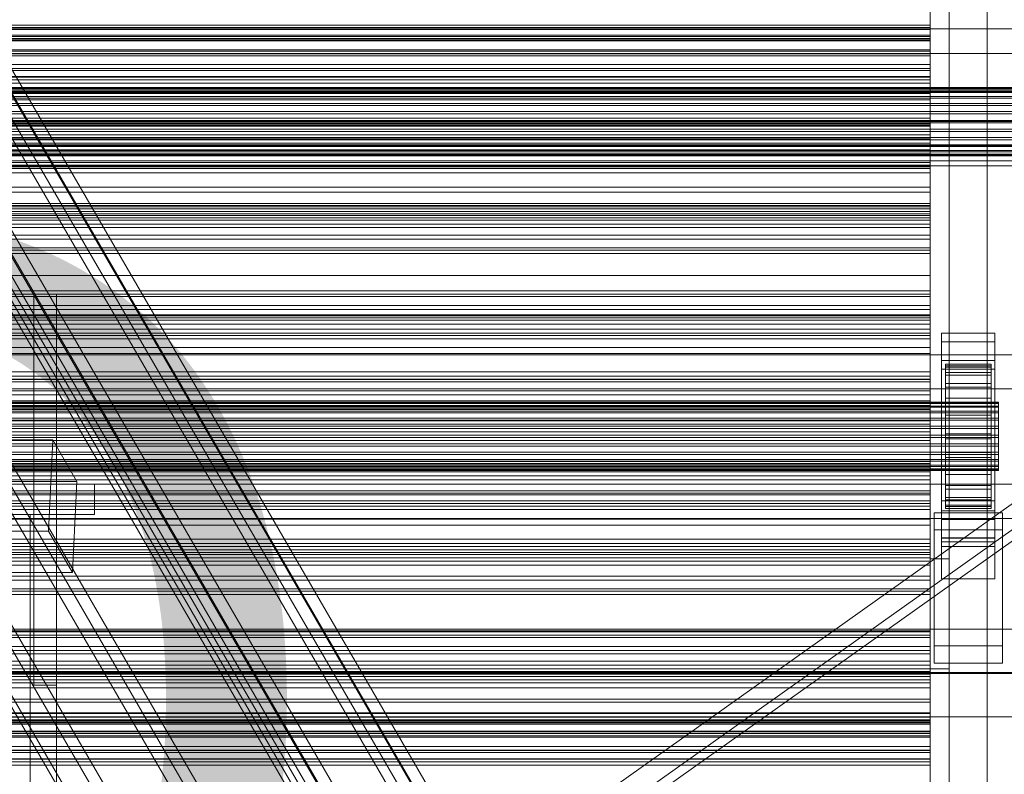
# Model space of a CAD drawing. Header units: millimetres. Extents: x -2233 to 61924, y -68080 to 6847.
# Tile 249 of 256: x 1010 to 1270, y -33994 to -33795. Entities that reach past the tile are written whole.
import ezdxf

# ---------------------------------------------------------------- set-up
doc = ezdxf.new("R2010")
doc.units = ezdxf.units.MM
for name, color, linetype, lineweight in [('COTAS_O', 1, 'Continuous', 0), ('frontal_C01', 7, 'Continuous', 0), ('frontal_C03', 7, 'Continuous', 0), ('frontal_C10', 7, 'Continuous', 0), ('frontal_secador', 7, 'Continuous', 0), ('frontal_tolva', 7, 'Continuous', 0)]:
    doc.layers.add(name, color=color, linetype=linetype, lineweight=lineweight)
doc.dimstyles.new('R19_100', dxfattribs={"dimtxt": 250, "dimasz": 150, "dimexe": 150, "dimexo": 80, "dimgap": 100, "dimtad": 1, "dimtih": 1, "dimtoh": 1, "dimdsep": 46, "dimcen": 0.09, "dimadec": 0, "dimazin": 0, "dimtfac": 1, "dimtdec": 4, "dimtofl": 0, "dimtmove": 0, "dimatfit": 3, "dimfxl": 1, "dimtolj": 1, "dimtzin": 0, "dimarcsym": 0})

# ---------------------------------------------------------------- blocks, each defined once
blk = doc.blocks.new('DIM_R27_52')
at = {"layer": 'COTAS_O'}
for p, q in [((-1725, -33700), (-1575, -33655)), ((1725, -33700), (1575, -33655)), ((-1725, -34400), (-1725, -33700)), ((-1725, -33700), (1725, -33700)), ((-1725, -33700), (-1575, -33745)), ((1725, -33700), (1575, -33745)), ((1725, -34400), (1725, -33700))]:
    blk.add_line(p, q, dxfattribs=at)
blk.add_text('3450 O', height=250, dxfattribs=at).set_placement((0, -33600))
blk = doc.blocks.new('DIM_R27_56')
at = {"layer": 'COTAS_O'}
for p, q in [((-650, -34200), (-500, -34155)), ((650, -34200), (500, -34155)), ((-650, -34900), (-650, -34200)), ((-650, -34200), (650, -34200)), ((-650, -34200), (-500, -34245)), ((650, -34200), (500, -34245)), ((650, -34900), (650, -34200))]:
    blk.add_line(p, q, dxfattribs=at)
blk.add_text('1300 O', height=250, dxfattribs=at).set_placement((0, -34100))

msp = doc.modelspace()

# ---------------------------------------------------------------- linework, layer by layer
at = {"layer": 'frontal_C01'}
for p, q in [((1014, -33970.304), (1014, -33867.304)), ((1014, -33867.304), (1020, -33867.304)), ((1020, -33970.304), (1020, -33867.304)), ((930, -33917.304), (1030, -33917.304)), ((1030, -33925.304), (1030, -33917.304)), ((930, -33925.304), (1030, -33925.304)), ((947, -33925.304), (1013, -33925.304)), ((1013, -33925.304), (1020, -33925.304)), ((1013, -35975), (1013, -33925.304)), ((1020, -35975), (1020, -33925.304)), ((1020, -33970.304), (1014, -33970.304))]:
    msp.add_line(p, q, dxfattribs=at)
at = {"layer": 'frontal_C03'}
for p, q in [((-1250, -33796.431), (1250, -33796.431)), ((-1250, -33797.064), (1250, -33797.064)), ((1250, -33797.528), (1250, -33796.431)), ((1250, -33796.431), (1250, -33797.064)), ((1250, -33797.064), (1250, -33799.383)), ((1530, -33797.417), (-1530, -33797.417)), ((-1250, -33797.528), (1250, -33797.528)), ((1250, -33799.025), (-1250, -33799.025)), ((-1250, -33799.383), (1250, -33799.383)), ((1250, -33799.906), (-1250, -33799.906)), ((1250, -33800.28), (1250, -33797.528)), ((1250, -33799.906), (1250, -33799.025)), ((1250, -33799.025), (1250, -33800.56)), ((1250, -33799.383), (1250, -33803.232)), ((1250, -33802.867), (1250, -33799.906)), ((-1250, -33800.28), (1250, -33800.28)), ((1250, -33800.56), (-1250, -33800.56)), ((1250, -33804.499), (1250, -33800.28)), ((1250, -33800.56), (1250, -33803.924)), ((1250, -33802.867), (-1250, -33802.867)), ((-1250, -33803.232), (1250, -33803.232)), ((-1250, -33803.924), (1250, -33803.924)), ((-1250, -33804.499), (1250, -33804.499)), ((1250, -33806.776), (1250, -33802.867)), ((1250, -33803.232), (1250, -33808.347)), ((1250, -33803.924), (1250, -33807.834)), ((1250, -33809.899), (1250, -33804.499)), ((1250, -33806.776), (-1250, -33806.776)), ((1250, -33810.141), (1250, -33806.776)), ((1250, -33807.834), (-1250, -33807.834)), ((-1250, -33808.347), (1250, -33808.347)), ((-1250, -33809.899), (1250, -33809.899)), ((1250, -33810.141), (-1250, -33810.141)), ((1250, -33807.834), (1250, -33810.795)), ((1250, -33808.347), (1250, -33814.379)), ((1250, -33816.111), (1250, -33809.899)), ((1250, -33811.676), (1250, -33810.141)), ((-1500, -33812.82), (1500, -33812.82)), ((1250, -33810.795), (-1250, -33810.795)), ((1250, -33811.676), (-1250, -33811.676)), ((1250, -33810.795), (1250, -33811.676)), ((-1500, -33813.045), (1500, -33813.045)), ((-1500, -33813.209), (1500, -33813.209)), ((-1500, -33813.867), (1500, -33813.867)), ((-1500, -33814.184), (1500, -33814.184)), ((-1500, -33815.23), (1500, -33815.23)), ((-1250, -33814.379), (1250, -33814.379)), ((1250, -33814.379), (1250, -33820.919)), ((-1500, -33815.679), (1500, -33815.679)), ((-1500, -33817.043), (1500, -33817.043)), ((-1500, -33817.593), (1500, -33817.593)), ((1250, -33816.111), (-1250, -33816.111)), ((1250, -33822.711), (1250, -33816.111)), ((-1500, -33819.18), (1500, -33819.18)), ((1500, -33819.794), (-1500, -33819.794)), ((-1500, -33821.497), (1500, -33821.497)), ((-1500, -33822.132), (1500, -33822.132)), ((-1250, -33820.919), (1250, -33820.919)), ((1250, -33821.482), (-1250, -33821.482)), ((1250, -33822.364), (-1250, -33822.364)), ((-1250, -33822.711), (1250, -33822.711)), ((1250, -33823.017), (-1250, -33823.017)), ((1250, -33820.919), (1250, -33827.519)), ((1250, -33822.364), (1250, -33821.482)), ((1250, -33821.482), (1250, -33823.017)), ((1250, -33825.325), (1250, -33822.364)), ((1250, -33829.25), (1250, -33822.711)), ((1250, -33823.017), (1250, -33826.382)), ((-1500, -33823.836), (1500, -33823.836)), ((-1500, -33824.45), (1500, -33824.45)), ((1250, -33825.325), (-1250, -33825.325)), ((1250, -33829.234), (1250, -33825.325)), ((-1500, -33826.037), (1500, -33826.037)), ((-1500, -33826.587), (1500, -33826.587)), ((-1500, -33827.95), (1500, -33827.95)), ((-1500, -33828.399), (1500, -33828.399)), ((-1250, -33826.382), (1250, -33826.382)), ((-1250, -33827.519), (1250, -33827.519)), ((1250, -33826.382), (1250, -33830.291)), ((1250, -33827.519), (1250, -33833.731)), ((-1500, -33829.445), (1500, -33829.445)), ((-1500, -33829.763), (1500, -33829.763)), ((-1500, -33830.421), (1500, -33830.421)), ((-1500, -33830.585), (1500, -33830.585)), ((-1500, -33830.809), (1500, -33830.809)), ((1250, -33829.234), (-1250, -33829.234)), ((-1250, -33829.25), (1250, -33829.25)), ((1250, -33830.291), (-1250, -33830.291)), ((1250, -33832.599), (1250, -33829.234)), ((1250, -33835.283), (1250, -33829.25)), ((1250, -33830.291), (1250, -33833.252)), ((1250, -33832.599), (-1250, -33832.599)), ((1250, -33833.252), (-1250, -33833.252)), ((1250, -33834.134), (1250, -33832.599)), ((1250, -33833.252), (1250, -33834.134)), ((-1250, -33833.731), (1250, -33833.731)), ((1250, -33834.134), (-1250, -33834.134)), ((-1250, -33835.283), (1250, -33835.283)), ((1250, -33833.731), (1250, -33839.131)), ((1250, -33840.398), (1250, -33835.283)), ((-1250, -33839.131), (1250, -33839.131)), ((-1250, -33840.398), (1250, -33840.398)), ((1250, -33839.131), (1250, -33843.35)), ((1250, -33844.246), (1250, -33840.398)), ((-1250, -33843.35), (1250, -33843.35)), ((1250, -33843.94), (-1250, -33843.94)), ((1250, -33843.35), (1250, -33846.102)), ((1250, -33844.821), (1250, -33843.94)), ((1250, -33843.94), (1250, -33845.475)), ((-1250, -33844.246), (1250, -33844.246)), ((1250, -33844.821), (-1250, -33844.821)), ((1250, -33845.475), (-1250, -33845.475)), ((-1250, -33846.102), (1250, -33846.102)), ((-1250, -33846.566), (1250, -33846.566)), ((1250, -33846.566), (1250, -33844.246)), ((1250, -33847.782), (1250, -33844.821)), ((1250, -33845.475), (1250, -33848.84)), ((1250, -33846.102), (1250, -33847.199)), ((1250, -33847.199), (1250, -33846.566)), ((-1250, -33847.199), (1250, -33847.199)), ((1250, -33847.782), (-1250, -33847.782)), ((-1250, -33848.84), (1250, -33848.84)), ((1250, -33851.692), (1250, -33847.782)), ((1250, -33848.84), (1250, -33852.749)), ((1250, -33851.692), (-1250, -33851.692)), ((1250, -33855.056), (1250, -33851.692)), ((1250, -33852.749), (-1250, -33852.749)), ((1250, -33852.749), (1250, -33855.71)), ((1250, -33855.056), (-1250, -33855.056)), ((1250, -33855.71), (-1250, -33855.71)), ((1250, -33856.591), (-1250, -33856.591)), ((1250, -33856.591), (1250, -33855.056)), ((1250, -33855.71), (1250, -33856.591)), ((1250, -33866.398), (-1250, -33866.398)), ((1250, -33867.279), (-1250, -33867.279)), ((1250, -33867.279), (1250, -33866.398)), ((1250, -33866.398), (1250, -33867.932)), ((1250, -33870.24), (1250, -33867.279)), ((1250, -33867.932), (-1250, -33867.932)), ((1250, -33867.932), (1250, -33871.297)), ((1250, -33870.24), (-1250, -33870.24)), ((-1250, -33871.297), (1250, -33871.297)), ((1250, -33874.149), (1250, -33870.24)), ((1250, -33871.297), (1250, -33875.207)), ((-1250, -33872.731), (1250, -33872.731)), ((-1250, -33873.529), (1250, -33873.529)), ((-1250, -33874.113), (1250, -33874.113)), ((1250, -33874.149), (-1250, -33874.149)), ((1250, -33874.113), (1250, -33872.731)), ((1250, -33872.731), (1250, -33873.529)), ((1250, -33873.529), (1250, -33876.451)), ((1250, -33877.581), (1250, -33874.113)), ((1250, -33877.514), (1250, -33874.149)), ((1250, -33875.207), (-1250, -33875.207)), ((-1250, -33876.451), (1250, -33876.451)), ((1250, -33877.514), (-1250, -33877.514)), ((-1250, -33877.581), (1250, -33877.581)), ((1250, -33875.207), (1250, -33878.167)), ((1250, -33876.451), (1250, -33881.3)), ((1250, -33879.049), (1250, -33877.514)), ((1250, -33882.897), (1250, -33877.581)), ((1253, -33879.829), (1253, -33877.583)), ((1253, -33877.583), (1267, -33877.583)), ((1253, -33924.357), (1253, -33877.583)), ((1267, -33877.583), (1267, -33879.829)), ((1267, -33877.583), (1267, -33924.357)), ((1250, -33878.167), (-1250, -33878.167)), ((1250, -33879.049), (-1250, -33879.049)), ((1250, -33878.167), (1250, -33879.049)), ((1267, -33879.829), (1253, -33879.829)), ((1253, -33879.829), (1253, -33926.603)), ((1267, -33926.603), (1267, -33879.829)), ((-1250, -33881.3), (1250, -33881.3)), ((1250, -33881.3), (1250, -33887.744)), ((-1500, -33883.261), (1500, -33883.261)), ((-1250, -33882.897), (1250, -33882.897)), ((1250, -33889.699), (1250, -33882.897)), ((1253, -33887.015), (1253, -33884.769)), ((1253, -33884.769), (1267, -33884.769)), ((1253, -33931.543), (1253, -33884.769)), ((1267, -33884.769), (1267, -33887.015)), ((1267, -33884.769), (1267, -33931.543)), ((-1250, -33887.744), (1250, -33887.744)), ((1250, -33887.744), (1250, -33895.344)), ((1267, -33887.015), (1253, -33887.015)), ((1253, -33887.015), (1253, -33933.789)), ((1254, -33895.717), (1254, -33885.723)), ((1254, -33885.723), (1254, -33886.544)), ((1254, -33885.723), (1266, -33885.723)), ((1254, -33886.197), (1254, -33885.723)), ((1254, -33895.941), (1254, -33886.197)), ((1254, -33886.197), (1266, -33886.197)), ((1254, -33887.932), (1254, -33886.197)), ((1254, -33896.106), (1254, -33886.544)), ((1254, -33886.544), (1254, -33888.602)), ((1254, -33886.544), (1266, -33886.544)), ((1254, -33896.763), (1254, -33887.932)), ((1254, -33887.932), (1266, -33887.932)), ((1254, -33890.811), (1254, -33887.932)), ((1266, -33886.544), (1266, -33885.723)), ((1266, -33885.723), (1266, -33895.717)), ((1266, -33885.723), (1266, -33886.197)), ((1266, -33886.197), (1266, -33895.941)), ((1266, -33886.197), (1266, -33887.932)), ((1266, -33888.602), (1266, -33886.544)), ((1266, -33886.544), (1266, -33896.106)), ((1266, -33887.932), (1266, -33896.763)), ((1266, -33887.932), (1266, -33890.811)), ((1267, -33933.789), (1267, -33887.015)), ((1250, -33888.855), (-1250, -33888.855)), ((-1250, -33889.699), (1250, -33889.699)), ((1250, -33889.737), (-1250, -33889.737)), ((1250, -33890.39), (-1250, -33890.39)), ((1250, -33889.737), (1250, -33888.855)), ((1250, -33888.855), (1250, -33890.39)), ((1250, -33897.525), (1250, -33889.699)), ((1250, -33892.697), (1250, -33889.737)), ((1250, -33890.39), (1250, -33893.755)), ((1254, -33897.081), (1254, -33888.602)), ((1254, -33888.602), (1254, -33891.759)), ((1254, -33888.602), (1266, -33888.602)), ((1266, -33891.759), (1266, -33888.602)), ((1266, -33888.602), (1266, -33897.081)), ((1500, -33892.245), (-1500, -33892.245)), ((1250, -33892.697), (-1250, -33892.697)), ((1250, -33896.607), (1250, -33892.697)), ((1254, -33898.127), (1254, -33890.811)), ((1254, -33890.811), (1266, -33890.811)), ((1254, -33894.637), (1254, -33890.811)), ((1254, -33898.576), (1254, -33891.759)), ((1254, -33891.759), (1254, -33895.798)), ((1254, -33891.759), (1266, -33891.759)), ((1266, -33890.811), (1266, -33898.127)), ((1266, -33890.811), (1266, -33894.637)), ((1266, -33895.798), (1266, -33891.759)), ((1266, -33891.759), (1266, -33898.576)), ((-1268, -33895.717), (1268, -33895.717)), ((-1250, -33893.755), (1250, -33893.755)), ((-1250, -33895.344), (1250, -33895.344)), ((1250, -33893.755), (1250, -33897.664)), ((1250, -33895.344), (1250, -33903.582)), ((1254, -33899.939), (1254, -33894.637)), ((1254, -33894.637), (1266, -33894.637)), ((1254, -33899.149), (1254, -33894.637)), ((1254, -33896.106), (1254, -33895.717)), ((1266, -33895.717), (1254, -33895.717)), ((1254, -33895.717), (1254, -33895.941)), ((1254, -33900.489), (1254, -33895.798)), ((1254, -33895.798), (1254, -33900.445)), ((1254, -33895.798), (1266, -33895.798)), ((1266, -33894.637), (1266, -33899.939)), ((1266, -33894.637), (1266, -33899.149)), ((1266, -33895.717), (1266, -33896.106)), ((1266, -33895.941), (1266, -33895.717)), ((1266, -33900.445), (1266, -33895.798)), ((1266, -33895.798), (1266, -33900.489)), ((1268, -33896.106), (1268, -33895.717)), ((1268, -33895.717), (1268, -33895.941)), ((-1268, -33895.941), (1268, -33895.941)), ((-1268, -33896.106), (1268, -33896.106)), ((-1268, -33896.763), (1268, -33896.763)), ((-1268, -33897.081), (1268, -33897.081)), ((-1268, -33898.127), (1268, -33898.127)), ((1250, -33896.607), (-1250, -33896.607)), ((1250, -33897.525), (-1250, -33897.525)), ((1250, -33897.664), (-1250, -33897.664)), ((1250, -33899.972), (1250, -33896.607)), ((1250, -33905.841), (1250, -33897.525)), ((1250, -33897.664), (1250, -33900.625)), ((1266, -33895.941), (1254, -33895.941)), ((1254, -33895.941), (1254, -33896.763)), ((1254, -33897.081), (1254, -33896.106)), ((1266, -33896.106), (1254, -33896.106)), ((1266, -33896.763), (1254, -33896.763)), ((1254, -33896.763), (1254, -33898.127)), ((1254, -33898.576), (1254, -33897.081)), ((1266, -33897.081), (1254, -33897.081)), ((1266, -33898.127), (1254, -33898.127)), ((1254, -33898.127), (1254, -33899.939)), ((1266, -33896.763), (1266, -33895.941)), ((1266, -33896.106), (1266, -33897.081)), ((1266, -33898.127), (1266, -33896.763)), ((1266, -33897.081), (1266, -33898.576)), ((1266, -33899.939), (1266, -33898.127)), ((1268, -33895.941), (1268, -33896.763)), ((1268, -33897.081), (1268, -33896.106)), ((1268, -33896.763), (1268, -33898.127)), ((1268, -33898.576), (1268, -33897.081)), ((1268, -33898.127), (1268, -33899.939)), ((-1268, -33898.576), (1268, -33898.576)), ((-1268, -33899.939), (1268, -33899.939)), ((-1268, -33900.489), (1268, -33900.489)), ((1250, -33899.972), (-1250, -33899.972)), ((1250, -33900.625), (-1250, -33900.625)), ((1250, -33901.506), (1250, -33899.972)), ((1250, -33900.625), (1250, -33901.506)), ((1254, -33900.489), (1254, -33898.576)), ((1266, -33898.576), (1254, -33898.576)), ((1254, -33902.077), (1254, -33899.149)), ((1254, -33899.149), (1266, -33899.149)), ((1254, -33904.041), (1254, -33899.149)), ((1266, -33899.939), (1254, -33899.939)), ((1254, -33899.939), (1254, -33902.077)), ((1254, -33900.445), (1254, -33902.69)), ((1266, -33900.445), (1254, -33900.445)), ((1254, -33900.445), (1254, -33905.382)), ((1254, -33902.69), (1254, -33900.489)), ((1266, -33900.489), (1254, -33900.489)), ((1266, -33898.576), (1266, -33900.489)), ((1266, -33899.149), (1266, -33902.077)), ((1266, -33899.149), (1266, -33904.041)), ((1266, -33902.077), (1266, -33899.939)), ((1266, -33902.69), (1266, -33900.445)), ((1266, -33905.382), (1266, -33900.445)), ((1266, -33900.489), (1266, -33902.69)), ((1268, -33900.489), (1268, -33898.576)), ((1268, -33899.939), (1268, -33902.077)), ((1268, -33902.69), (1268, -33900.489)), ((-1268, -33902.077), (1268, -33902.077)), ((1268, -33902.69), (-1268, -33902.69)), ((1250, -33901.506), (-1250, -33901.506)), ((-1250, -33903.582), (1250, -33903.582)), ((1250, -33903.582), (1250, -33911.898)), ((1266, -33902.077), (1254, -33902.077)), ((1254, -33902.077), (1254, -33904.394)), ((1254, -33902.69), (1266, -33902.69)), ((1254, -33905.029), (1254, -33902.69)), ((1266, -33904.394), (1266, -33902.077)), ((1266, -33902.69), (1266, -33905.029)), ((1268, -33902.077), (1268, -33904.394)), ((1268, -33905.029), (1268, -33902.69)), ((-1268, -33904.394), (1268, -33904.394)), ((-1268, -33905.029), (1268, -33905.029)), ((-1250, -33905.841), (1250, -33905.841)), ((1250, -33914.079), (1250, -33905.841)), ((1254, -33904.394), (1254, -33904.041)), ((1254, -33904.041), (1266, -33904.041)), ((1254, -33908.978), (1254, -33904.041)), ((1266, -33904.394), (1254, -33904.394)), ((1254, -33904.394), (1254, -33906.733)), ((1254, -33907.346), (1254, -33905.029)), ((1254, -33905.029), (1254, -33905.382)), ((1266, -33905.029), (1254, -33905.029)), ((1254, -33905.382), (1254, -33910.274)), ((1254, -33905.382), (1266, -33905.382)), ((1266, -33904.041), (1266, -33904.394)), ((1266, -33904.041), (1266, -33908.978)), ((1266, -33906.733), (1266, -33904.394)), ((1266, -33905.382), (1266, -33905.029)), ((1266, -33905.029), (1266, -33907.346)), ((1266, -33910.274), (1266, -33905.382)), ((1268, -33904.394), (1268, -33906.733)), ((1268, -33907.346), (1268, -33905.029)), ((-1268, -33906.733), (1268, -33906.733)), ((-1268, -33907.346), (1268, -33907.346)), ((1254, -33906.733), (1254, -33908.978)), ((1266, -33906.733), (1254, -33906.733)), ((1254, -33906.733), (1254, -33908.934)), ((1254, -33909.484), (1254, -33907.346)), ((1254, -33907.346), (1254, -33910.274)), ((1266, -33907.346), (1254, -33907.346)), ((1266, -33908.978), (1266, -33906.733)), ((1266, -33908.934), (1266, -33906.733)), ((1266, -33910.274), (1266, -33907.346)), ((1266, -33907.346), (1266, -33909.484)), ((1268, -33906.733), (1268, -33908.934)), ((1268, -33909.484), (1268, -33907.346)), ((-1268, -33908.934), (1268, -33908.934)), ((-1268, -33909.484), (1268, -33909.484)), ((-1268, -33910.847), (1268, -33910.847)), ((-1268, -33911.296), (1268, -33911.296)), ((1250, -33911.313), (-1250, -33911.313)), ((1250, -33912.194), (1250, -33911.313)), ((1250, -33911.313), (1250, -33912.848)), ((1254, -33908.934), (1254, -33913.625)), ((1266, -33908.934), (1254, -33908.934)), ((1254, -33908.934), (1254, -33910.847)), ((1254, -33908.978), (1266, -33908.978)), ((1254, -33913.625), (1254, -33908.978)), ((1254, -33911.296), (1254, -33909.484)), ((1254, -33909.484), (1254, -33914.786)), ((1266, -33909.484), (1254, -33909.484)), ((1254, -33910.274), (1254, -33914.786)), ((1254, -33910.274), (1266, -33910.274)), ((1254, -33910.847), (1254, -33917.664)), ((1266, -33910.847), (1254, -33910.847)), ((1254, -33910.847), (1254, -33912.342)), ((1254, -33912.66), (1254, -33911.296)), ((1254, -33911.296), (1254, -33918.612)), ((1266, -33911.296), (1254, -33911.296)), ((1266, -33913.625), (1266, -33908.934)), ((1266, -33910.847), (1266, -33908.934)), ((1266, -33908.978), (1266, -33913.625)), ((1266, -33914.786), (1266, -33909.484)), ((1266, -33909.484), (1266, -33911.296)), ((1266, -33914.786), (1266, -33910.274)), ((1266, -33917.664), (1266, -33910.847)), ((1266, -33912.342), (1266, -33910.847)), ((1266, -33918.612), (1266, -33911.296)), ((1266, -33911.296), (1266, -33912.66)), ((1268, -33908.934), (1268, -33910.847)), ((1268, -33911.296), (1268, -33909.484)), ((1268, -33910.847), (1268, -33912.342)), ((1268, -33912.66), (1268, -33911.296)), ((-1268, -33912.342), (1268, -33912.342)), ((-1268, -33912.66), (1268, -33912.66)), ((-1268, -33913.317), (1268, -33913.317)), ((-1268, -33913.482), (1268, -33913.482)), ((-1268, -33913.706), (1268, -33913.706)), ((-1250, -33911.898), (1250, -33911.898)), ((1250, -33912.194), (-1250, -33912.194)), ((1250, -33912.848), (-1250, -33912.848)), ((1250, -33911.898), (1250, -33919.724)), ((1250, -33915.155), (1250, -33912.194)), ((1250, -33912.848), (1250, -33916.212)), ((1254, -33912.342), (1254, -33920.821)), ((1266, -33912.342), (1254, -33912.342)), ((1254, -33912.342), (1254, -33913.317)), ((1254, -33913.482), (1254, -33912.66)), ((1254, -33912.66), (1254, -33921.491)), ((1266, -33912.66), (1254, -33912.66)), ((1254, -33913.317), (1254, -33922.879)), ((1266, -33913.317), (1254, -33913.317)), ((1254, -33913.317), (1254, -33913.706)), ((1254, -33913.706), (1254, -33913.482)), ((1254, -33913.482), (1254, -33923.226)), ((1266, -33913.482), (1254, -33913.482)), ((1254, -33913.625), (1266, -33913.625)), ((1254, -33917.664), (1254, -33913.625)), ((1254, -33913.706), (1254, -33923.7)), ((1266, -33913.706), (1254, -33913.706)), ((1266, -33920.821), (1266, -33912.342)), ((1266, -33913.317), (1266, -33912.342)), ((1266, -33921.491), (1266, -33912.66)), ((1266, -33912.66), (1266, -33913.482)), ((1266, -33922.879), (1266, -33913.317)), ((1266, -33913.706), (1266, -33913.317)), ((1266, -33923.226), (1266, -33913.482)), ((1266, -33913.482), (1266, -33913.706)), ((1266, -33913.625), (1266, -33917.664)), ((1266, -33923.7), (1266, -33913.706)), ((1268, -33912.342), (1268, -33913.317)), ((1268, -33913.482), (1268, -33912.66)), ((1268, -33913.317), (1268, -33913.706)), ((1268, -33913.706), (1268, -33913.482)), ((-1250, -33914.079), (1250, -33914.079)), ((1250, -33915.155), (-1250, -33915.155)), ((-1250, -33916.212), (1250, -33916.212)), ((1250, -33921.679), (1250, -33914.079)), ((1250, -33919.065), (1250, -33915.155)), ((1250, -33916.212), (1250, -33920.122)), ((1254, -33914.786), (1254, -33918.612)), ((1254, -33914.786), (1266, -33914.786)), ((1266, -33918.612), (1266, -33914.786)), ((1500, -33917.367), (-1500, -33917.367)), ((1250, -33919.065), (-1250, -33919.065)), ((1250, -33922.429), (1250, -33919.065)), ((1254, -33917.664), (1266, -33917.664)), ((1254, -33920.821), (1254, -33917.664)), ((1254, -33918.612), (1254, -33921.491)), ((1254, -33918.612), (1266, -33918.612)), ((1266, -33917.664), (1266, -33920.821)), ((1266, -33921.491), (1266, -33918.612)), ((-1250, -33919.724), (1250, -33919.724)), ((1250, -33920.122), (-1250, -33920.122)), ((-1250, -33921.679), (1250, -33921.679)), ((1250, -33919.724), (1250, -33926.526)), ((1250, -33920.122), (1250, -33923.083)), ((1250, -33928.123), (1250, -33921.679)), ((1253, -33932.514), (1253, -33921.734)), ((1253, -33921.734), (1267, -33921.734)), ((1253, -33931.479), (1253, -33921.734)), ((1254, -33920.821), (1266, -33920.821)), ((1254, -33922.879), (1254, -33920.821)), ((1254, -33921.491), (1254, -33923.226)), ((1254, -33921.491), (1266, -33921.491)), ((1266, -33920.821), (1266, -33922.879)), ((1266, -33923.226), (1266, -33921.491)), ((1267, -33921.734), (1267, -33932.514)), ((1267, -33921.734), (1267, -33931.479)), ((1250, -33922.429), (-1250, -33922.429)), ((1250, -33923.083), (-1250, -33923.083)), ((1250, -33923.964), (-1250, -33923.964)), ((1250, -33923.964), (1250, -33922.429)), ((1250, -33923.083), (1250, -33923.964)), ((1267, -33924.357), (1253, -33924.357)), ((1253, -33924.357), (1253, -33926.603)), ((1254, -33922.879), (1266, -33922.879)), ((1254, -33923.7), (1254, -33922.879)), ((1254, -33923.226), (1254, -33923.7)), ((1254, -33923.226), (1266, -33923.226)), ((1254, -33923.7), (1266, -33923.7)), ((1266, -33922.879), (1266, -33923.7)), ((1266, -33923.7), (1266, -33923.226)), ((1267, -33926.603), (1267, -33924.357)), ((-1500, -33926.351), (1500, -33926.351)), ((-1250, -33926.526), (1250, -33926.526)), ((1250, -33926.526), (1250, -33931.843)), ((1251, -33929.37), (1251, -33924.878)), ((1251, -33924.878), (1269, -33924.878)), ((1251, -33959.959), (1251, -33924.878)), ((1253, -33926.603), (1267, -33926.603)), ((1269, -33924.878), (1269, -33929.37)), ((1269, -33924.878), (1269, -33959.959)), ((-1250, -33928.123), (1250, -33928.123)), ((1250, -33932.972), (1250, -33928.123)), ((1269, -33929.37), (1251, -33929.37)), ((1251, -33964.45), (1251, -33929.37)), ((1269, -33964.45), (1269, -33929.37)), ((-1250, -33931.843), (1250, -33931.843)), ((1250, -33931.843), (1250, -33935.31)), ((1267, -33931.479), (1253, -33931.479)), ((1253, -33931.479), (1253, -33942.258)), ((1267, -33931.543), (1253, -33931.543)), ((1253, -33931.543), (1253, -33933.789)), ((1267, -33942.258), (1267, -33931.479)), ((1267, -33933.789), (1267, -33931.543)), ((-1250, -33932.972), (1250, -33932.972)), ((1250, -33933.77), (-1250, -33933.77)), ((1250, -33934.652), (-1250, -33934.652)), ((1250, -33935.894), (1250, -33932.972)), ((1250, -33934.652), (1250, -33933.77)), ((1250, -33933.77), (1250, -33935.305)), ((1250, -33937.613), (1250, -33934.652)), ((1267, -33932.514), (1253, -33932.514)), ((1253, -33932.514), (1253, -33942.258)), ((1253, -33933.789), (1267, -33933.789)), ((1267, -33942.258), (1267, -33932.514)), ((-1250, -33935.31), (1250, -33935.31)), ((-1250, -33935.894), (1250, -33935.894)), ((-1250, -33936.692), (1250, -33936.692)), ((1250, -33935.305), (1250, -33938.67)), ((1250, -33935.31), (1250, -33936.692)), ((1250, -33936.692), (1250, -33935.894)), ((1250, -33937.613), (-1250, -33937.613)), ((-1250, -33938.67), (1250, -33938.67)), ((1250, -33941.522), (1250, -33937.613)), ((1250, -33938.67), (1250, -33942.579)), ((1250, -33941.522), (-1250, -33941.522)), ((1250, -33944.887), (1250, -33941.522)), ((1253, -33942.258), (1267, -33942.258)), ((1250, -33942.579), (-1250, -33942.579)), ((1250, -33944.887), (-1250, -33944.887)), ((1250, -33942.579), (1250, -33945.54)), ((1250, -33946.422), (1250, -33944.887)), ((1250, -33945.54), (-1250, -33945.54)), ((1250, -33946.422), (-1250, -33946.422)), ((1250, -33945.54), (1250, -33946.422)), ((-1500, -33955.526), (1500, -33955.526)), ((1250, -33956.228), (-1250, -33956.228)), ((1250, -33957.109), (-1250, -33957.109)), ((1250, -33957.763), (-1250, -33957.763)), ((1250, -33957.109), (1250, -33956.228)), ((1250, -33956.228), (1250, -33957.763)), ((1250, -33960.07), (1250, -33957.109)), ((1250, -33957.763), (1250, -33961.128)), ((1250, -33960.07), (-1250, -33960.07)), ((1250, -33963.98), (1250, -33960.07)), ((1269, -33959.959), (1251, -33959.959)), ((1251, -33959.959), (1251, -33964.45)), ((1269, -33964.45), (1269, -33959.959)), ((-1250, -33961.128), (1250, -33961.128)), ((1250, -33961.128), (1250, -33965.037)), ((1250, -33963.98), (-1250, -33963.98)), ((1250, -33965.037), (-1250, -33965.037)), ((1250, -33967.345), (1250, -33963.98)), ((1250, -33965.037), (1250, -33967.998)), ((1251, -33964.45), (1269, -33964.45)), ((1500, -33966.934), (-1500, -33966.934)), ((1500, -33967.219), (-1500, -33967.219)), ((1250, -33967.345), (-1250, -33967.345)), ((1250, -33967.998), (-1250, -33967.998)), ((1250, -33968.879), (1250, -33967.345)), ((1250, -33967.998), (1250, -33968.879)), ((1250, -33968.879), (-1250, -33968.879)), ((-1500, -33978.628), (1500, -33978.628)), ((1250, -33978.686), (-1250, -33978.686)), ((1250, -33979.567), (1250, -33978.686)), ((1250, -33978.686), (1250, -33980.221)), ((1250, -33979.567), (-1250, -33979.567)), ((1250, -33980.221), (-1250, -33980.221)), ((1250, -33982.528), (1250, -33979.567)), ((1250, -33980.221), (1250, -33983.585)), ((1250, -33982.528), (-1250, -33982.528)), ((-1250, -33983.585), (1250, -33983.585)), ((1250, -33986.437), (1250, -33982.528)), ((1250, -33983.585), (1250, -33987.495)), ((1250, -33986.437), (-1250, -33986.437)), ((1250, -33989.802), (1250, -33986.437)), ((1250, -33987.495), (-1250, -33987.495)), ((1250, -33987.495), (1250, -33990.456)), ((1250, -33989.802), (-1250, -33989.802)), ((1250, -33990.456), (-1250, -33990.456)), ((1250, -33991.337), (-1250, -33991.337)), ((1250, -33991.337), (1250, -33989.802)), ((1250, -33990.456), (1250, -33991.337))]:
    msp.add_line(p, q, dxfattribs=at)
at = {"layer": 'frontal_C10'}
for p, q in [((663.367, -33231.698), (2094.387, -35698.973)), ((2097.346, -35698.973), (666.326, -33231.698)), ((2100.335, -35749.009), (650.335, -33249.009)), ((650.201, -33251.895), (2100.201, -35751.895)), ((2092.818, -35732.647), (661.798, -33265.371)), ((664.757, -33265.371), (2095.777, -35732.647)), ((2089.129, -35732.806), (661.272, -33270.984)), ((661.138, -33273.871), (2088.994, -35735.692)), ((685.579, -33294.38), (2157.723, -35832.559)), ((706.294, -33294.38), (2178.437, -35832.559)), ((2182.383, -35832.559), (710.239, -33294.38)), ((2157.454, -35838.331), (685.31, -33300.153)), ((709.97, -33300.153), (2182.114, -35838.331)), ((2095.717, -35848.105), (645.717, -33348.105)), ((645.583, -33350.991), (2095.583, -35850.991)), ((681.096, -33390.59), (2153.24, -35928.768)), ((2177.9, -35928.768), (705.756, -33390.59)), ((2152.971, -35934.541), (680.827, -33396.363)), ((2173.685, -35934.541), (701.541, -33396.363)), ((705.487, -33396.363), (2177.631, -35934.541)), ((1018.975, -33905.678), (575.098, -33905.678)), ((1017.855, -33929.731), (1018.975, -33905.678)), ((1025.302, -33916.586), (1018.975, -33905.678)), ((581.425, -33916.586), (1025.302, -33916.586)), ((1025.302, -33916.586), (1024.181, -33940.639)), ((573.977, -33929.731), (1017.855, -33929.731)), ((1017.855, -33929.731), (1024.181, -33940.639)), ((1024.181, -33940.639), (580.304, -33940.639))]:
    msp.add_line(p, q, dxfattribs=at)
at = {"layer": 'frontal_secador'}
for p, q in [((1265, -35980), (1265, -33075)), ((1250, -33897), (1250, -33657)), ((1255, -33657), (1255, -33897)), ((1250, -33956), (1250, -33716)), ((1250, -33962), (1250, -33722)), ((1250, -33726), (1250, -33966)), ((1255, -33966), (1255, -33726)), ((1250, -33814.076), (1250, -33793.5)), ((1360, -33803.853), (-1360, -33803.853)), ((1360, -33813.5), (-1360, -33813.5)), ((1250, -33814.076), (-1250, -33814.076)), ((1250, -33814.076), (1250, -33833.25)), ((1360, -33821.784), (-1360, -33821.784)), ((1360, -33828.141), (-1360, -33828.141)), ((1360, -33832.137), (-1360, -33832.137)), ((1360, -33833.5), (-1360, -33833.5)), ((1250, -33833.25), (-1250, -33833.25)), ((1250, -33833.25), (1250, -33849.715)), ((1250, -33849.715), (-1250, -33849.715)), ((1250, -33849.715), (1250, -33862.349)), ((1250, -33862.349), (-1250, -33862.349)), ((1250, -33862.349), (1250, -33870.291)), ((1250, -33870.291), (-1250, -33870.291)), ((1250, -33870.291), (1250, -33873)), ((1250, -33873), (-1250, -33873)), ((1250, -33966), (1250, -33897)), ((1250, -33897), (1255, -33897)), ((1255, -33897), (1255, -33966)), ((1250, -34177), (1250, -33937)), ((1250, -33937), (1250, -34006)), ((1250, -33937), (1255, -33937)), ((1255, -33937), (1255, -34177)), ((1255, -34006), (1255, -33937)), ((-1250, -33956), (1250, -33956)), ((1250, -33956), (1250, -33962)), ((-1250, -33962), (1250, -33962)), ((1250, -33962), (1250, -33966)), ((1250, -33966.659), (1250, -33962)), ((1250, -33962), (1250, -33965)), ((-1250, -33965), (1250, -33965)), ((1250, -33965), (1250, -33969.659)), ((1250, -33966), (-1250, -33966)), ((-1250, -33966.659), (1250, -33966.659)), ((1250, -33966), (1255, -33966)), ((1250, -33966.659), (1250, -33969.659)), ((1250, -33971), (1250, -33966.659)), ((1250, -33969.659), (-1250, -33969.659)), ((-1250, -33971), (1250, -33971)), ((1250, -33969.659), (1250, -33974)), ((1250, -33971), (1250, -33974)), ((1250, -33974.728), (1250, -33971)), ((1250, -33974), (-1250, -33974)), ((-1250, -33974.728), (1250, -33974.728)), ((1250, -33974), (1250, -33977.728)), ((1250, -33974.728), (1250, -33977.728)), ((1250, -33977.588), (1250, -33974.728)), ((-1250, -33977.588), (1250, -33977.588)), ((1250, -33977.611), (-1250, -33977.611)), ((1250, -33977.728), (-1250, -33977.728)), ((1250, -33977.588), (1250, -33980.588)), ((1250, -33979.387), (1250, -33977.588)), ((1250, -33979.918), (1250, -33977.611)), ((1250, -33977.728), (1250, -33980.588)), ((-1250, -33979.387), (1250, -33979.387)), ((1250, -33979.918), (-1250, -33979.918)), ((-1250, -33980), (1250, -33980)), ((1250, -33980.588), (-1250, -33980.588)), ((1250, -33979.387), (1250, -33982.387)), ((1250, -33980), (1250, -33979.387)), ((1250, -33983.65), (1250, -33979.918)), ((1250, -33980), (1250, -33983)), ((1250, -33980.588), (1250, -33982.387)), ((1250, -33982.387), (-1250, -33982.387)), ((1250, -33983), (-1250, -33983)), ((-1250, -33983.65), (1250, -33983.65)), ((1250, -33982.387), (1250, -33983)), ((1250, -33987.382), (1250, -33983.65)), ((1250, -33984), (-1250, -33984)), ((1250, -33996), (1250, -33984)), ((1250, -33984), (1250, -33988)), ((1250, -33987.382), (-1250, -33987.382)), ((-1250, -33988), (1250, -33988)), ((1250, -33987.382), (1250, -33989.689)), ((1250, -33988), (1250, -34000)), ((1250, -33989.689), (-1250, -33989.689))]:
    msp.add_line(p, q, dxfattribs=at)
at = {"layer": 'frontal_tolva'}
for p, q in [((1725, -33600), (600, -34400)), ((600, -34406.849), (1725, -33606.849)), ((604.636, -34406.52), (1729.636, -33606.52))]:
    msp.add_line(p, q, dxfattribs=at)

# ---------------------------------------------------------------- dimensions: what is measured, and where the dimension line sits
at = {"layer": 'COTAS_O'}
for p1, p2, picture, middle in [((-1725, -34400), (1725, -34400), 'DIM_R27_52', (0, -33700)), ((-650, -34900), (650, -34900), 'DIM_R27_56', (0, -34200))]:
    dim = msp.add_aligned_dim(p1=p1, p2=p2, distance=700, text='<> O', dimstyle='R19_100', dxfattribs=at)
    dim.commit()
    dim.dimension.update_dxf_attribs({"geometry": picture, "text_midpoint": middle})

doc.saveas('drawing.dxf')
